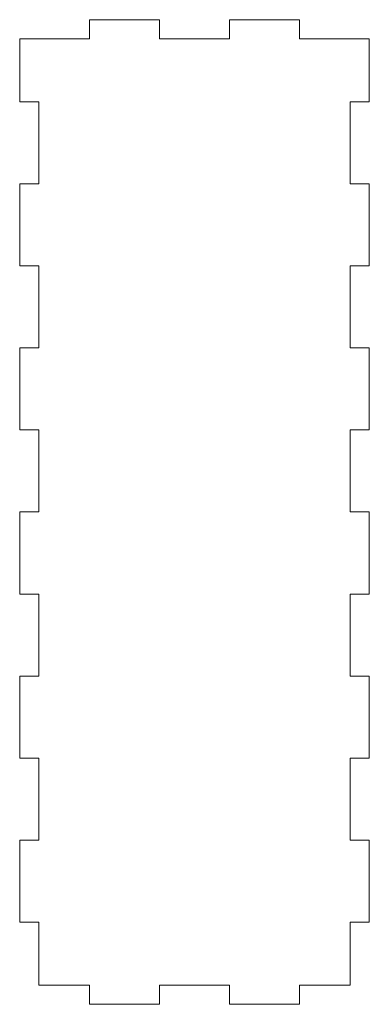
# Model space of a CAD drawing. Header units: millimetres. Extents: x 36 to 91, y 738 to 893.
import ezdxf

# ---------------------------------------------------------------- set-up
doc = ezdxf.new("R2010")
doc.units = ezdxf.units.MM

msp = doc.modelspace()

# ---------------------------------------------------------------- linework, layer by layer
at = {"color": 7, "linetype": 'Continuous', "lineweight": 15}
for p, q in [((46.97, 890.22), (46.97, 893.22)), ((57.97, 893.22), (46.97, 893.22)), ((57.97, 893.22), (57.97, 890.22)), ((68.97, 890.22), (68.97, 893.22)), ((79.97, 893.22), (68.97, 893.22)), ((79.97, 893.22), (79.97, 890.22)), ((35.97, 890.22), (35.97, 880.3)), ((35.97, 890.22), (46.97, 890.22)), ((57.97, 890.22), (68.97, 890.22)), ((79.97, 890.22), (90.97, 890.22)), ((90.97, 880.3), (90.97, 890.22)), ((35.97, 880.3), (38.97, 880.3)), ((38.97, 880.3), (38.97, 867.39)), ((90.97, 880.3), (87.97, 880.3)), ((87.97, 880.3), (87.97, 867.39)), ((35.97, 867.39), (35.97, 854.47)), ((38.97, 867.39), (35.97, 867.39)), ((87.97, 867.39), (90.97, 867.39)), ((90.97, 854.47), (90.97, 867.39)), ((35.97, 854.47), (38.97, 854.47)), ((38.97, 854.47), (38.97, 841.55)), ((90.97, 854.47), (87.97, 854.47)), ((87.97, 854.47), (87.97, 841.55)), ((35.97, 841.55), (35.97, 828.64)), ((38.97, 841.55), (35.97, 841.55)), ((87.97, 841.55), (90.97, 841.55)), ((90.97, 828.64), (90.97, 841.55)), ((35.97, 828.64), (38.97, 828.64)), ((38.97, 828.64), (38.97, 815.72)), ((90.97, 828.64), (87.97, 828.64)), ((87.97, 828.64), (87.97, 815.72)), ((35.97, 815.72), (35.97, 802.8)), ((38.97, 815.72), (35.97, 815.72)), ((87.97, 815.72), (90.97, 815.72)), ((90.97, 802.8), (90.97, 815.72)), ((35.97, 802.8), (38.97, 802.8)), ((38.97, 802.8), (38.97, 789.89)), ((90.97, 802.8), (87.97, 802.8)), ((87.97, 802.8), (87.97, 789.89)), ((35.97, 789.89), (35.97, 776.97)), ((38.97, 789.89), (35.97, 789.89)), ((87.97, 789.89), (90.97, 789.89)), ((90.97, 776.97), (90.97, 789.89)), ((35.97, 776.97), (38.97, 776.97)), ((38.97, 776.97), (38.97, 764.05)), ((90.97, 776.97), (87.97, 776.97)), ((87.97, 776.97), (87.97, 764.05)), ((35.97, 764.05), (35.97, 751.14)), ((38.97, 764.05), (35.97, 764.05)), ((87.97, 764.05), (90.97, 764.05)), ((90.97, 751.14), (90.97, 764.05)), ((35.97, 751.14), (38.97, 751.14)), ((38.97, 751.14), (38.97, 741.22)), ((90.97, 751.14), (87.97, 751.14)), ((87.97, 751.14), (87.97, 741.22)), ((38.97, 741.22), (46.97, 741.22)), ((46.97, 741.22), (46.97, 738.22)), ((57.97, 741.22), (68.97, 741.22)), ((57.97, 738.22), (57.97, 741.22)), ((68.97, 741.22), (68.97, 738.22)), ((79.97, 741.22), (87.97, 741.22)), ((79.97, 738.22), (79.97, 741.22)), ((46.97, 738.22), (57.97, 738.22)), ((68.97, 738.22), (79.97, 738.22))]:
    msp.add_line(p, q, dxfattribs=at)

doc.saveas('drawing.dxf')
